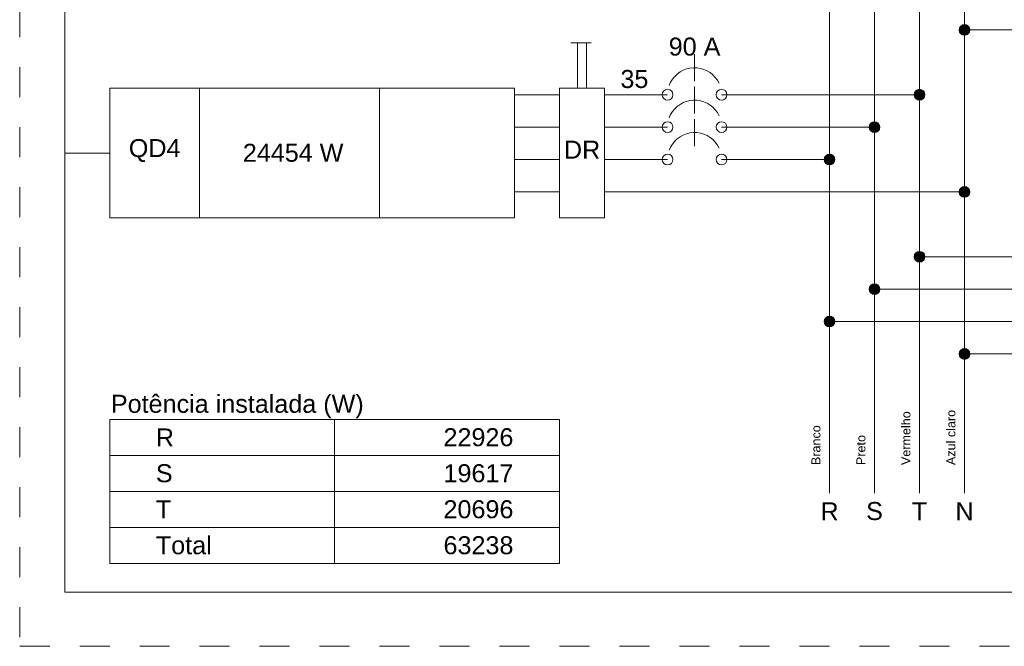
# Model space of a CAD drawing. Header units: feet. Extents: x -18 to 1038, y -110 to 48.
# Tile 81 of 199: x 66.14 to 70.24, y -6.58 to -3.97. Entities that reach past the tile are written whole.
import ezdxf

# ---------------------------------------------------------------- set-up
doc = ezdxf.new("R2010")
doc.units = ezdxf.units.FT
doc.header["$MEASUREMENT"] = 0
doc.linetypes.add('JIS_02_1.2', pattern=[0.25, 0.125, -0.125])
for name, color, linetype, lineweight in [('DI-Barramento Fase 1', 6, 'Continuous', 5), ('DI-Barramento Fase 2', 6, 'Continuous', 5), ('DI-Barramento Fase 3', 6, 'Continuous', 5), ('DI-Barramento Neutro', 6, 'Continuous', 5), ('DI-Disjuntor', 1, 'Continuous', 5), ('DI-Fios', 3, 'Continuous', 5), ('DI-Linhas do diagrama', 9, 'Continuous', 5), ('DI-Pontilhado', 7, 'JIS_02_1.2', 5), ('DI-Textos do diagrama', 7, 'Continuous', 5)]:
    doc.layers.add(name, color=color, linetype=linetype, lineweight=lineweight)
doc.styles.add('Arial', font='arial.ttf')

msp = doc.modelspace()

# ---------------------------------------------------------------- hatches: boundary and pattern name
at = {"layer": 'DI-Linhas do diagrama', "linetype": 'Continuous'}
for points in [[(70.1012, -4.0168), (70.1011, -4.0148), (70.1009, -4.0129), (70.1004, -4.011), (70.0999, -4.0091), (70.0991, -4.0073), (70.0982, -4.0056), (70.0971, -4.0039), (70.0959, -4.0023), (70.0946, -4.0009), (70.0932, -3.9996), (70.0916, -3.9984), (70.09, -3.9973), (70.0882, -3.9964), (70.0864, -3.9957), (70.0845, -3.9951), (70.0826, -3.9946), (70.0807, -3.9944), (70.0787, -3.9943), (70.0767, -3.9944), (70.0748, -3.9946), (70.0729, -3.9951), (70.071, -3.9957), (70.0692, -3.9964), (70.0675, -3.9973), (70.0658, -3.9984), (70.0642, -3.9996), (70.0628, -4.0009), (70.0615, -4.0023), (70.0603, -4.0039), (70.0592, -4.0056), (70.0583, -4.0073), (70.0576, -4.0091), (70.057, -4.011), (70.0566, -4.0129), (70.0563, -4.0148), (70.0562, -4.0168), (70.0563, -4.0188), (70.0566, -4.0207), (70.057, -4.0226), (70.0576, -4.0245), (70.0583, -4.0263), (70.0592, -4.0281), (70.0603, -4.0297), (70.0615, -4.0313), (70.0628, -4.0327), (70.0642, -4.034), (70.0658, -4.0352), (70.0675, -4.0363), (70.0692, -4.0372), (70.071, -4.0379), (70.0729, -4.0385), (70.0748, -4.039), (70.0767, -4.0392), (70.0787, -4.0393), (70.0807, -4.0392), (70.0826, -4.039), (70.0845, -4.0385), (70.0864, -4.0379), (70.0882, -4.0372), (70.09, -4.0363), (70.0916, -4.0352), (70.0932, -4.034), (70.0946, -4.0327), (70.0959, -4.0313), (70.0971, -4.0297), (70.0982, -4.0281), (70.0991, -4.0263), (70.0999, -4.0245), (70.1004, -4.0226), (70.1009, -4.0207), (70.1011, -4.0188)], [(69.9137, -4.2868), (69.9136, -4.2848), (69.9134, -4.2829), (69.9129, -4.281), (69.9124, -4.2791), (69.9116, -4.2773), (69.9107, -4.2756), (69.9096, -4.2739), (69.9084, -4.2723), (69.9071, -4.2709), (69.9057, -4.2696), (69.9041, -4.2684), (69.9025, -4.2673), (69.9007, -4.2664), (69.8989, -4.2657), (69.897, -4.2651), (69.8951, -4.2646), (69.8932, -4.2644), (69.8912, -4.2643), (69.8892, -4.2644), (69.8873, -4.2646), (69.8854, -4.2651), (69.8835, -4.2657), (69.8817, -4.2664), (69.88, -4.2673), (69.8783, -4.2684), (69.8767, -4.2696), (69.8753, -4.2709), (69.874, -4.2723), (69.8728, -4.2739), (69.8717, -4.2756), (69.8708, -4.2773), (69.8701, -4.2791), (69.8695, -4.281), (69.8691, -4.2829), (69.8688, -4.2848), (69.8687, -4.2868), (69.8688, -4.2888), (69.8691, -4.2907), (69.8695, -4.2926), (69.8701, -4.2945), (69.8708, -4.2963), (69.8717, -4.2981), (69.8728, -4.2997), (69.874, -4.3013), (69.8753, -4.3027), (69.8767, -4.304), (69.8783, -4.3052), (69.88, -4.3063), (69.8817, -4.3072), (69.8835, -4.3079), (69.8854, -4.3085), (69.8873, -4.309), (69.8892, -4.3092), (69.8912, -4.3093), (69.8932, -4.3092), (69.8951, -4.309), (69.897, -4.3085), (69.8989, -4.3079), (69.9007, -4.3072), (69.9025, -4.3063), (69.9041, -4.3052), (69.9057, -4.304), (69.9071, -4.3027), (69.9084, -4.3013), (69.9096, -4.2997), (69.9107, -4.2981), (69.9116, -4.2963), (69.9124, -4.2945), (69.9129, -4.2926), (69.9134, -4.2907), (69.9136, -4.2888)], [(69.7262, -4.4218), (69.7261, -4.4198), (69.7259, -4.4179), (69.7254, -4.416), (69.7249, -4.4141), (69.7241, -4.4123), (69.7232, -4.4106), (69.7221, -4.4089), (69.7209, -4.4073), (69.7196, -4.4059), (69.7182, -4.4046), (69.7166, -4.4034), (69.715, -4.4023), (69.7132, -4.4014), (69.7114, -4.4007), (69.7095, -4.4001), (69.7076, -4.3996), (69.7057, -4.3994), (69.7037, -4.3993), (69.7017, -4.3994), (69.6998, -4.3996), (69.6979, -4.4001), (69.696, -4.4007), (69.6942, -4.4014), (69.6925, -4.4023), (69.6908, -4.4034), (69.6892, -4.4046), (69.6878, -4.4059), (69.6865, -4.4073), (69.6853, -4.4089), (69.6842, -4.4106), (69.6833, -4.4123), (69.6826, -4.4141), (69.682, -4.416), (69.6816, -4.4179), (69.6813, -4.4198), (69.6812, -4.4218), (69.6813, -4.4238), (69.6816, -4.4257), (69.682, -4.4276), (69.6826, -4.4295), (69.6833, -4.4313), (69.6842, -4.4331), (69.6853, -4.4347), (69.6865, -4.4363), (69.6878, -4.4377), (69.6892, -4.439), (69.6908, -4.4402), (69.6925, -4.4413), (69.6942, -4.4422), (69.696, -4.4429), (69.6979, -4.4435), (69.6998, -4.444), (69.7017, -4.4442), (69.7037, -4.4443), (69.7057, -4.4442), (69.7076, -4.444), (69.7095, -4.4435), (69.7114, -4.4429), (69.7132, -4.4422), (69.715, -4.4413), (69.7166, -4.4402), (69.7182, -4.439), (69.7196, -4.4377), (69.7209, -4.4363), (69.7221, -4.4347), (69.7232, -4.4331), (69.7241, -4.4313), (69.7249, -4.4295), (69.7254, -4.4276), (69.7259, -4.4257), (69.7261, -4.4238)], [(69.5387, -4.5568), (69.5386, -4.5548), (69.5384, -4.5529), (69.5379, -4.551), (69.5374, -4.5491), (69.5366, -4.5473), (69.5357, -4.5456), (69.5346, -4.5439), (69.5334, -4.5423), (69.5321, -4.5409), (69.5307, -4.5396), (69.5291, -4.5384), (69.5275, -4.5373), (69.5257, -4.5364), (69.5239, -4.5357), (69.522, -4.5351), (69.5201, -4.5346), (69.5182, -4.5344), (69.5162, -4.5343), (69.5142, -4.5344), (69.5123, -4.5346), (69.5104, -4.5351), (69.5085, -4.5357), (69.5067, -4.5364), (69.505, -4.5373), (69.5033, -4.5384), (69.5017, -4.5396), (69.5003, -4.5409), (69.499, -4.5423), (69.4978, -4.5439), (69.4967, -4.5456), (69.4958, -4.5473), (69.4951, -4.5491), (69.4945, -4.551), (69.4941, -4.5529), (69.4938, -4.5548), (69.4937, -4.5568), (69.4938, -4.5588), (69.4941, -4.5607), (69.4945, -4.5626), (69.4951, -4.5645), (69.4958, -4.5663), (69.4967, -4.5681), (69.4978, -4.5697), (69.499, -4.5713), (69.5003, -4.5727), (69.5017, -4.574), (69.5033, -4.5752), (69.505, -4.5763), (69.5067, -4.5772), (69.5085, -4.5779), (69.5104, -4.5785), (69.5123, -4.579), (69.5142, -4.5792), (69.5162, -4.5793), (69.5182, -4.5792), (69.5201, -4.579), (69.522, -4.5785), (69.5239, -4.5779), (69.5257, -4.5772), (69.5275, -4.5763), (69.5291, -4.5752), (69.5307, -4.574), (69.5321, -4.5727), (69.5334, -4.5713), (69.5346, -4.5697), (69.5357, -4.5681), (69.5366, -4.5663), (69.5374, -4.5645), (69.5379, -4.5626), (69.5384, -4.5607), (69.5386, -4.5588)], [(70.1012, -4.6918), (70.1011, -4.6898), (70.1009, -4.6879), (70.1004, -4.686), (70.0999, -4.6841), (70.0991, -4.6823), (70.0982, -4.6806), (70.0971, -4.6789), (70.0959, -4.6773), (70.0946, -4.6759), (70.0932, -4.6746), (70.0916, -4.6734), (70.09, -4.6723), (70.0882, -4.6714), (70.0864, -4.6707), (70.0845, -4.6701), (70.0826, -4.6696), (70.0807, -4.6694), (70.0787, -4.6693), (70.0767, -4.6694), (70.0748, -4.6696), (70.0729, -4.6701), (70.071, -4.6707), (70.0692, -4.6714), (70.0675, -4.6723), (70.0658, -4.6734), (70.0642, -4.6746), (70.0628, -4.6759), (70.0615, -4.6773), (70.0603, -4.6789), (70.0592, -4.6806), (70.0583, -4.6823), (70.0576, -4.6841), (70.057, -4.686), (70.0566, -4.6879), (70.0563, -4.6898), (70.0562, -4.6918), (70.0563, -4.6938), (70.0566, -4.6957), (70.057, -4.6976), (70.0576, -4.6995), (70.0583, -4.7013), (70.0592, -4.7031), (70.0603, -4.7047), (70.0615, -4.7063), (70.0628, -4.7077), (70.0642, -4.709), (70.0658, -4.7102), (70.0675, -4.7113), (70.0692, -4.7122), (70.071, -4.7129), (70.0729, -4.7135), (70.0748, -4.714), (70.0767, -4.7142), (70.0787, -4.7143), (70.0807, -4.7142), (70.0826, -4.714), (70.0845, -4.7135), (70.0864, -4.7129), (70.0882, -4.7122), (70.09, -4.7113), (70.0916, -4.7102), (70.0932, -4.709), (70.0946, -4.7077), (70.0959, -4.7063), (70.0971, -4.7047), (70.0982, -4.7031), (70.0991, -4.7013), (70.0999, -4.6995), (70.1004, -4.6976), (70.1009, -4.6957), (70.1011, -4.6938)], [(69.9137, -4.9618), (69.9136, -4.9598), (69.9134, -4.9579), (69.9129, -4.956), (69.9124, -4.9541), (69.9116, -4.9523), (69.9107, -4.9506), (69.9096, -4.9489), (69.9084, -4.9473), (69.9071, -4.9459), (69.9057, -4.9446), (69.9041, -4.9434), (69.9025, -4.9423), (69.9007, -4.9414), (69.8989, -4.9407), (69.897, -4.9401), (69.8951, -4.9396), (69.8932, -4.9394), (69.8912, -4.9393), (69.8892, -4.9394), (69.8873, -4.9396), (69.8854, -4.9401), (69.8835, -4.9407), (69.8817, -4.9414), (69.88, -4.9423), (69.8783, -4.9434), (69.8767, -4.9446), (69.8753, -4.9459), (69.874, -4.9473), (69.8728, -4.9489), (69.8717, -4.9506), (69.8708, -4.9523), (69.8701, -4.9541), (69.8695, -4.956), (69.8691, -4.9579), (69.8688, -4.9598), (69.8687, -4.9618), (69.8688, -4.9638), (69.8691, -4.9657), (69.8695, -4.9676), (69.8701, -4.9695), (69.8708, -4.9713), (69.8717, -4.9731), (69.8728, -4.9747), (69.874, -4.9763), (69.8753, -4.9777), (69.8767, -4.979), (69.8783, -4.9802), (69.88, -4.9813), (69.8817, -4.9822), (69.8835, -4.9829), (69.8854, -4.9835), (69.8873, -4.984), (69.8892, -4.9842), (69.8912, -4.9843), (69.8932, -4.9842), (69.8951, -4.984), (69.897, -4.9835), (69.8989, -4.9829), (69.9007, -4.9822), (69.9025, -4.9813), (69.9041, -4.9802), (69.9057, -4.979), (69.9071, -4.9777), (69.9084, -4.9763), (69.9096, -4.9747), (69.9107, -4.9731), (69.9116, -4.9713), (69.9124, -4.9695), (69.9129, -4.9676), (69.9134, -4.9657), (69.9136, -4.9638)], [(69.7262, -5.0968), (69.7261, -5.0948), (69.7259, -5.0929), (69.7254, -5.091), (69.7249, -5.0891), (69.7241, -5.0873), (69.7232, -5.0856), (69.7221, -5.0839), (69.7209, -5.0823), (69.7196, -5.0809), (69.7182, -5.0796), (69.7166, -5.0784), (69.715, -5.0773), (69.7132, -5.0764), (69.7114, -5.0757), (69.7095, -5.0751), (69.7076, -5.0746), (69.7057, -5.0744), (69.7037, -5.0743), (69.7017, -5.0744), (69.6998, -5.0746), (69.6979, -5.0751), (69.696, -5.0757), (69.6942, -5.0764), (69.6925, -5.0773), (69.6908, -5.0784), (69.6892, -5.0796), (69.6878, -5.0809), (69.6865, -5.0823), (69.6853, -5.0839), (69.6842, -5.0856), (69.6833, -5.0873), (69.6826, -5.0891), (69.682, -5.091), (69.6816, -5.0929), (69.6813, -5.0948), (69.6812, -5.0968), (69.6813, -5.0988), (69.6816, -5.1007), (69.682, -5.1026), (69.6826, -5.1045), (69.6833, -5.1063), (69.6842, -5.1081), (69.6853, -5.1097), (69.6865, -5.1113), (69.6878, -5.1127), (69.6892, -5.114), (69.6908, -5.1152), (69.6925, -5.1163), (69.6942, -5.1172), (69.696, -5.1179), (69.6979, -5.1185), (69.6998, -5.119), (69.7017, -5.1192), (69.7037, -5.1193), (69.7057, -5.1192), (69.7076, -5.119), (69.7095, -5.1185), (69.7114, -5.1179), (69.7132, -5.1172), (69.715, -5.1163), (69.7166, -5.1152), (69.7182, -5.114), (69.7196, -5.1127), (69.7209, -5.1113), (69.7221, -5.1097), (69.7232, -5.1081), (69.7241, -5.1063), (69.7249, -5.1045), (69.7254, -5.1026), (69.7259, -5.1007), (69.7261, -5.0988)], [(69.5387, -5.2318), (69.5386, -5.2298), (69.5384, -5.2279), (69.5379, -5.226), (69.5374, -5.2241), (69.5366, -5.2223), (69.5357, -5.2206), (69.5346, -5.2189), (69.5334, -5.2173), (69.5321, -5.2159), (69.5307, -5.2146), (69.5291, -5.2134), (69.5275, -5.2123), (69.5257, -5.2114), (69.5239, -5.2107), (69.522, -5.2101), (69.5201, -5.2096), (69.5182, -5.2094), (69.5162, -5.2093), (69.5142, -5.2094), (69.5123, -5.2096), (69.5104, -5.2101), (69.5085, -5.2107), (69.5067, -5.2114), (69.505, -5.2123), (69.5033, -5.2134), (69.5017, -5.2146), (69.5003, -5.2159), (69.499, -5.2173), (69.4978, -5.2189), (69.4967, -5.2206), (69.4958, -5.2223), (69.4951, -5.2241), (69.4945, -5.226), (69.4941, -5.2279), (69.4938, -5.2298), (69.4937, -5.2318), (69.4938, -5.2338), (69.4941, -5.2357), (69.4945, -5.2376), (69.4951, -5.2395), (69.4958, -5.2413), (69.4967, -5.2431), (69.4978, -5.2447), (69.499, -5.2463), (69.5003, -5.2477), (69.5017, -5.249), (69.5033, -5.2502), (69.505, -5.2513), (69.5067, -5.2522), (69.5085, -5.2529), (69.5104, -5.2535), (69.5123, -5.254), (69.5142, -5.2542), (69.5162, -5.2543), (69.5182, -5.2542), (69.5201, -5.254), (69.522, -5.2535), (69.5239, -5.2529), (69.5257, -5.2522), (69.5275, -5.2513), (69.5291, -5.2502), (69.5307, -5.249), (69.5321, -5.2477), (69.5334, -5.2463), (69.5346, -5.2447), (69.5357, -5.2431), (69.5366, -5.2413), (69.5374, -5.2395), (69.5379, -5.2376), (69.5384, -5.2357), (69.5386, -5.2338)], [(70.1012, -5.3668), (70.1011, -5.3648), (70.1009, -5.3629), (70.1004, -5.361), (70.0999, -5.3591), (70.0991, -5.3573), (70.0982, -5.3556), (70.0971, -5.3539), (70.0959, -5.3523), (70.0946, -5.3509), (70.0932, -5.3496), (70.0916, -5.3484), (70.09, -5.3473), (70.0882, -5.3464), (70.0864, -5.3457), (70.0845, -5.3451), (70.0826, -5.3446), (70.0807, -5.3444), (70.0787, -5.3443), (70.0767, -5.3444), (70.0748, -5.3446), (70.0729, -5.3451), (70.071, -5.3457), (70.0692, -5.3464), (70.0675, -5.3473), (70.0658, -5.3484), (70.0642, -5.3496), (70.0628, -5.3509), (70.0615, -5.3523), (70.0603, -5.3539), (70.0592, -5.3556), (70.0583, -5.3573), (70.0576, -5.3591), (70.057, -5.361), (70.0566, -5.3629), (70.0563, -5.3648), (70.0562, -5.3668), (70.0563, -5.3688), (70.0566, -5.3707), (70.057, -5.3726), (70.0576, -5.3745), (70.0583, -5.3763), (70.0592, -5.3781), (70.0603, -5.3797), (70.0615, -5.3813), (70.0628, -5.3827), (70.0642, -5.384), (70.0658, -5.3852), (70.0675, -5.3863), (70.0692, -5.3872), (70.071, -5.3879), (70.0729, -5.3885), (70.0748, -5.389), (70.0767, -5.3892), (70.0787, -5.3893), (70.0807, -5.3892), (70.0826, -5.389), (70.0845, -5.3885), (70.0864, -5.3879), (70.0882, -5.3872), (70.09, -5.3863), (70.0916, -5.3852), (70.0932, -5.384), (70.0946, -5.3827), (70.0959, -5.3813), (70.0971, -5.3797), (70.0982, -5.3781), (70.0991, -5.3763), (70.0999, -5.3745), (70.1004, -5.3726), (70.1009, -5.3707), (70.1011, -5.3688)]]:
    msp.add_hatch(color=256, dxfattribs=at).paths.add_polyline_path(points)

# ---------------------------------------------------------------- linework, layer by layer
at = {"layer": 'DI-Barramento Fase 1'}
msp.add_line((69.5162, -2.5348), (69.5162, -5.9473), dxfattribs=at)
at = {"layer": 'DI-Barramento Fase 2'}
msp.add_line((69.7037, -2.5348), (69.7037, -5.9473), dxfattribs=at)
at = {"layer": 'DI-Barramento Fase 3'}
msp.add_line((69.8912, -2.5348), (69.8912, -5.9473), dxfattribs=at)
at = {"layer": 'DI-Barramento Neutro'}
msp.add_line((70.0787, -2.0848), (70.0787, -5.9473), dxfattribs=at)
at = {"layer": 'DI-Disjuntor'}
for p, q in [((68.4381, -4.0708), (68.5225, -4.0708)), ((68.4662, -4.2598), (68.4662, -4.0708)), ((68.5037, -4.2598), (68.5037, -4.0708)), ((68.9537, -4.2306), (68.9537, -4.1181)), ((68.3912, -4.2598), (68.3912, -4.7998)), ((68.5787, -4.2598), (68.3912, -4.2598)), ((68.5787, -4.2598), (68.5787, -4.7998)), ((68.9537, -4.3656), (68.9537, -4.2531)), ((68.9537, -4.5006), (68.9537, -4.3881)), ((68.5787, -4.7998), (68.3912, -4.7998))]:
    msp.add_line(p, q, dxfattribs=at)
for points in [[(69.0557, -4.2393), (69.0486, -4.2264), (69.0399, -4.2145), (69.0297, -4.2039), (69.0182, -4.1947), (69.0057, -4.187), (68.9922, -4.1811), (68.9781, -4.177), (68.9635, -4.1747), (68.9488, -4.1744), (68.9342, -4.176), (68.9199, -4.1795), (68.9062, -4.1848), (68.8933, -4.1919), (68.8814, -4.2006), (68.8708, -4.2108), (68.8616, -4.2223), (68.8539, -4.2349), (68.848, -4.2483)], [(69.0557, -4.3743), (69.0486, -4.3614), (69.0399, -4.3495), (69.0297, -4.3389), (69.0182, -4.3297), (69.0057, -4.322), (68.9922, -4.3161), (68.9781, -4.312), (68.9635, -4.3097), (68.9488, -4.3094), (68.9342, -4.311), (68.9199, -4.3145), (68.9062, -4.3198), (68.8933, -4.3269), (68.8814, -4.3356), (68.8708, -4.3458), (68.8616, -4.3573), (68.8539, -4.3699), (68.848, -4.3833)], [(69.0557, -4.5093), (69.0486, -4.4964), (69.0399, -4.4845), (69.0297, -4.4739), (69.0182, -4.4647), (69.0057, -4.457), (68.9922, -4.4511), (68.9781, -4.447), (68.9635, -4.4447), (68.9488, -4.4444), (68.9342, -4.446), (68.9199, -4.4495), (68.9062, -4.4548), (68.8933, -4.4619), (68.8814, -4.4706), (68.8708, -4.4808), (68.8616, -4.4923), (68.8539, -4.5049), (68.848, -4.5183)]]:
    msp.add_lwpolyline(points, dxfattribs=at)
for centre in [(68.8412, -4.2868), (69.0662, -4.2868), (68.8412, -4.4218), (69.0662, -4.4218), (68.8412, -4.5568), (69.0662, -4.5568)]:
    msp.add_circle(centre, 0.0225, dxfattribs=at)
at = {"layer": 'DI-Fios'}
for p, q in [((66.3287, -6.3598), (66.3287, -3.6223)), ((66.5162, -4.5298), (66.3287, -4.5298)), ((66.3287, -6.3598), (71.3912, -6.3598))]:
    msp.add_line(p, q, dxfattribs=at)
at = {"layer": 'DI-Linhas do diagrama'}
for p, q in [((70.0787, -4.0168), (71.3912, -4.0168)), ((68.2037, -4.2598), (66.5162, -4.2598)), ((66.5162, -4.2598), (66.5162, -4.7998)), ((66.8912, -4.7998), (66.8912, -4.2598)), ((67.6412, -4.7998), (67.6412, -4.2598)), ((68.2037, -4.7998), (68.2037, -4.2598)), ((68.2037, -4.2868), (68.3912, -4.2868)), ((68.5787, -4.2868), (68.8412, -4.2868)), ((69.8912, -4.2868), (69.0662, -4.2868)), ((68.2037, -4.4218), (68.3912, -4.4218)), ((68.5787, -4.4218), (68.8412, -4.4218)), ((69.7037, -4.4218), (69.0662, -4.4218)), ((68.2037, -4.5568), (68.3912, -4.5568)), ((68.5787, -4.5568), (68.8412, -4.5568)), ((69.5162, -4.5568), (69.0662, -4.5568)), ((68.2037, -4.6918), (68.3912, -4.6918)), ((68.5787, -4.6918), (70.0787, -4.6918)), ((66.5162, -4.7998), (68.2037, -4.7998)), ((69.8912, -4.9618), (70.5287, -4.9618)), ((69.7037, -5.0968), (70.5287, -5.0968)), ((69.5162, -5.2318), (70.5287, -5.2318)), ((70.0787, -5.3668), (71.3912, -5.3668)), ((68.3912, -5.6398), (66.5162, -5.6398)), ((66.5162, -5.6398), (66.5162, -5.7898)), ((67.4537, -5.7898), (67.4537, -5.6398)), ((68.3912, -5.7898), (68.3912, -5.6398)), ((66.5162, -5.7898), (68.3912, -5.7898)), ((68.3912, -5.7898), (66.5162, -5.7898)), ((66.5162, -5.7898), (66.5162, -5.9398)), ((67.4537, -5.9398), (67.4537, -5.7898)), ((68.3912, -5.9398), (68.3912, -5.7898)), ((66.5162, -5.9398), (68.3912, -5.9398)), ((68.3912, -5.9398), (66.5162, -5.9398)), ((66.5162, -5.9398), (66.5162, -6.0898)), ((67.4537, -6.0898), (67.4537, -5.9398)), ((68.3912, -6.0898), (68.3912, -5.9398)), ((66.5162, -6.0898), (68.3912, -6.0898)), ((68.3912, -6.0898), (66.5162, -6.0898)), ((66.5162, -6.0898), (66.5162, -6.2398)), ((67.4537, -6.2398), (67.4537, -6.0898)), ((68.3912, -6.2398), (68.3912, -6.0898)), ((66.5162, -6.2398), (68.3912, -6.2398))]:
    msp.add_line(p, q, dxfattribs=at)
for centre in [(70.0787, -4.0168), (70.0787, -4.0168), (69.8912, -4.2868), (69.8912, -4.2868), (69.7037, -4.4218), (69.7037, -4.4218), (69.5162, -4.5568), (69.5162, -4.5568), (70.0787, -4.6918), (70.0787, -4.6918), (69.8912, -4.9618), (69.8912, -4.9618), (69.7037, -5.0968), (69.7037, -5.0968), (69.5162, -5.2318), (69.5162, -5.2318), (70.0787, -5.3668), (70.0787, -5.3668)]:
    msp.add_circle(centre, 0.0225, dxfattribs=at)
at = {"layer": 'DI-Pontilhado'}
for p, q in [((66.1412, -1.6723), (66.1412, -6.5848)), ((66.1412, -6.5848), (73.6412, -6.5848))]:
    msp.add_line(p, q, dxfattribs=at)

# ---------------------------------------------------------------- texts
at = {"layer": 'DI-Barramento Fase 1', "insert": (69.4787, -5.8298), "char_height": 0.0375, "width": 0.331955, "attachment_point": 7, "rotation": 90.0002, "line_spacing_factor": 0.6, "style": 'Arial'}
msp.add_mtext('Branco', dxfattribs=at)
at = {"layer": 'DI-Barramento Fase 1', "insert": (69.5162, -6.0598), "char_height": 0.075, "width": 0.151372, "attachment_point": 8, "line_spacing_factor": 0.6, "style": 'Arial'}
msp.add_mtext('R', dxfattribs=at)
at = {"layer": 'DI-Barramento Fase 2', "insert": (69.6662, -5.8298), "char_height": 0.0375, "width": 0.250381, "attachment_point": 7, "rotation": 90.0002, "line_spacing_factor": 0.6, "style": 'Arial'}
msp.add_mtext('Preto', dxfattribs=at)
at = {"layer": 'DI-Barramento Fase 2', "insert": (69.7037, -6.0598), "char_height": 0.075, "width": 0.139825, "attachment_point": 8, "line_spacing_factor": 0.6, "style": 'Arial'}
msp.add_mtext('S', dxfattribs=at)
at = {"layer": 'DI-Barramento Fase 3', "insert": (69.8537, -5.8298), "char_height": 0.0375, "width": 0.448342, "attachment_point": 7, "rotation": 90.0002, "line_spacing_factor": 0.6, "style": 'Arial'}
msp.add_mtext('Vermelho', dxfattribs=at)
at = {"layer": 'DI-Barramento Fase 3', "insert": (69.8912, -6.0598), "char_height": 0.075, "width": 0.128049, "attachment_point": 8, "line_spacing_factor": 0.6, "style": 'Arial'}
msp.add_mtext('T', dxfattribs=at)
at = {"layer": 'DI-Barramento Neutro', "insert": (70.0412, -5.8298), "char_height": 0.0375, "width": 0.460004, "attachment_point": 7, "rotation": 90.0002, "line_spacing_factor": 0.6, "style": 'Arial'}
msp.add_mtext('Azul claro', dxfattribs=at)
at = {"layer": 'DI-Barramento Neutro', "insert": (70.0787, -6.0598), "char_height": 0.075, "width": 0.151372, "attachment_point": 8, "line_spacing_factor": 0.6, "style": 'Arial'}
msp.add_mtext('N', dxfattribs=at)
at = {"layer": 'DI-Disjuntor', "insert": (68.485, -4.5532), "char_height": 0.075, "width": 0.302744, "attachment_point": 8, "line_spacing_factor": 0.6, "style": 'Arial'}
msp.add_mtext('DR', dxfattribs=at)
at = {"layer": 'DI-Textos do diagrama', "char_height": 0.075, "line_spacing_factor": 0.6, "style": 'Arial'}
for s, insert, width, attachment_point in [('90 A', (68.9537, -4.1248), 0.431021, 8), ('35', (68.7612, -4.2598), 0.233003, 9), ('QD4', (66.7037, -4.5673), 0.430907, 8), (' 24454 W', (67.2662, -4.5673), 0.896684, 8), ('Potência instalada (W)', (66.5212, -5.6346), 2.10766, 7), ('R', (66.7087, -5.7523), 0.151372, 7), (' 22926', (68.1987, -5.7523), 0.640701, 9), ('S', (66.7087, -5.9023), 0.139825, 7), (' 19617', (68.1987, -5.9023), 0.640701, 9), ('T', (66.7087, -6.0523), 0.128049, 7), (' 20696', (68.1987, -6.0523), 0.640701, 9), ('Total', (66.7087, -6.2023), 0.465777, 7), (' 63238', (68.1987, -6.2023), 0.640701, 9)]:
    msp.add_mtext(s, dxfattribs=dict(at, insert=insert, width=width, attachment_point=attachment_point))

doc.saveas('drawing.dxf')
